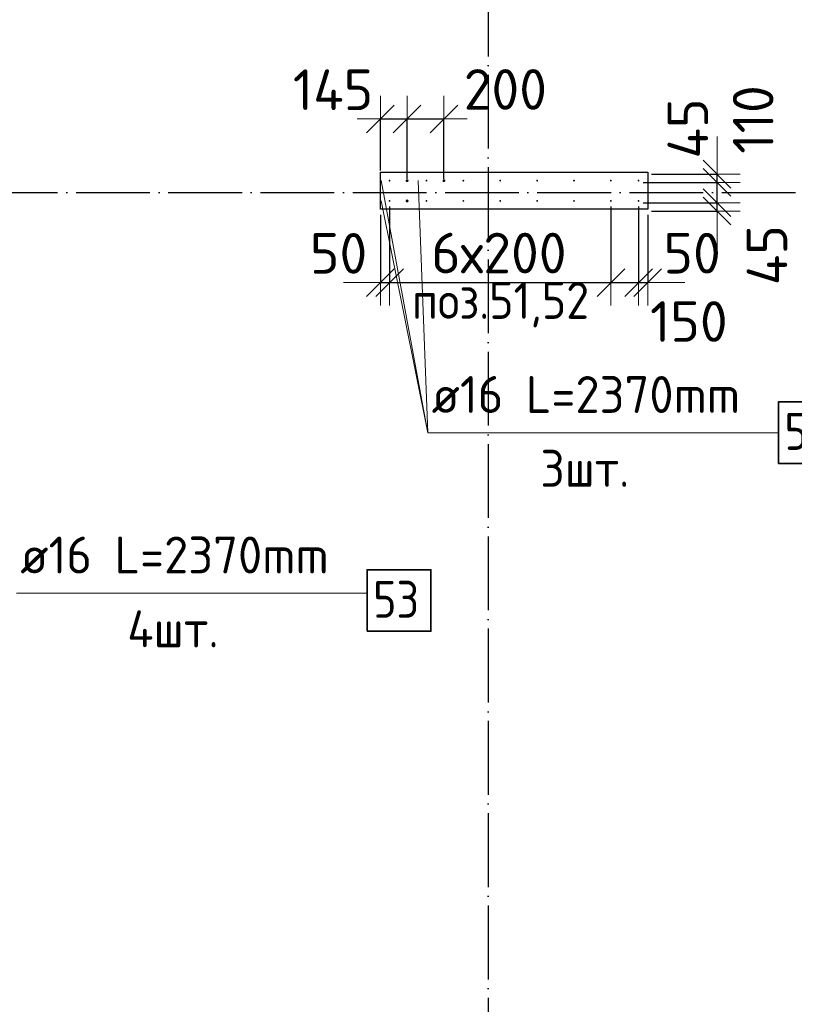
# Model space of a CAD drawing. Header units: millimetres. Extents: x 123094 to 184385, y 26948 to 48500.
# Tile 56 of 108: x 150399 to 154600, y 32302 to 37637. Entities that reach past the tile are written whole.
import ezdxf

# ---------------------------------------------------------------- set-up
doc = ezdxf.new("R2010")
doc.units = ezdxf.units.MM
doc.header["$PDMODE"] = 65
doc.linetypes.add('______11', pattern=[500, 400, -50, 0, -50])
doc.linetypes.add('______5', pattern=[1100, 800, -100, 100, -100])
for name, color, linetype, lineweight in [('Standard', 7, 'Continuous', 25), ('Арм.стержн. Выпуски', 180, 'Continuous', 35), ('Колонна (2)', 7, 'Continuous', 35), ('Размерная линия_ общее', 7, 'Continuous', 13)]:
    doc.layers.add(name, color=color, linetype=linetype, lineweight=lineweight)
doc.layers.add('Осевая линия_ общее', color=7, linetype='______5', lineweight=13, true_color=0xa0a0a0)
doc.styles.add('ISOCPEUR', font='ISOCPEUR')
doc.dimstyles.new('DIMSTYLE_3', dxfattribs={"dimtxt": 220, "dimasz": 250, "dimexe": 0, "dimexo": 0, "dimgap": 110, "dimtad": 2, "dimdec": 0, "dimrnd": 5, "dimzin": 12, "dimdsep": 46, "dimtxsty": 'ISOCPEUR', "dimblk1": 'ALL_ML_STRICH', "dimblk2": 'ALL_ML_STRICH', "dimsah": 1, "dimcen": 0, "dimclrd": 7, "dimclre": 256, "dimclrt": 7, "dimadec": 0, "dimazin": 0, "dimtfac": 1, "dimtdec": 0, "dimtix": 1, "dimtmove": 2, "dimatfit": 3, "dimfxl": 0, "dimtzin": 0, "dimlwd": 0, "dimlwe": -3, "dimarcsym": 0})
doc.dimstyles.new('DIMSTYLE_5', dxfattribs={"dimtxt": 220, "dimasz": 250, "dimexe": 0, "dimexo": 0, "dimgap": 110, "dimtad": 2, "dimdec": 0, "dimrnd": 5, "dimzin": 12, "dimdsep": 46, "dimtxsty": 'ISOCPEUR', "dimblk1": 'ALL_ML_STRICH', "dimblk2": 'ALL_ML_STRICH', "dimsah": 1, "dimcen": 0, "dimclrd": 7, "dimclre": 256, "dimclrt": 7, "dimadec": 0, "dimazin": 0, "dimtfac": 1, "dimtdec": 0, "dimtix": 1, "dimtmove": 2, "dimatfit": 3, "dimfxl": 0, "dimtvp": 1.2, "dimtzin": 0, "dimlwd": 0, "dimlwe": -3, "dimarcsym": 0})
doc.dimstyles.new('DIMSTYLE_7', dxfattribs={"dimtxt": 220, "dimasz": 250, "dimexe": 0, "dimexo": 0, "dimgap": 110, "dimtad": 0, "dimdec": 0, "dimrnd": 5, "dimzin": 12, "dimdsep": 46, "dimtxsty": 'ISOCPEUR', "dimblk1": 'ALL_ML_STRICH', "dimblk2": 'ALL_ML_STRICH', "dimsah": 1, "dimcen": 0, "dimclrd": 7, "dimclre": 256, "dimclrt": 7, "dimadec": 0, "dimazin": 0, "dimtfac": 1, "dimtdec": 0, "dimtix": 1, "dimtmove": 2, "dimatfit": 3, "dimfxl": 0, "dimtvp": 1.2, "dimtzin": 0, "dimlwd": 0, "dimlwe": -3, "dimarcsym": 0})

# ---------------------------------------------------------------- blocks, each defined once
blk = doc.blocks.new('ALL_ML_STRICH')
at = {"color": 0, "linetype": 'ByBlock', "lineweight": -2}
for p, q in [((0, -0.5), (0, 0.5)), ((-0.3, -0.3), (0.3, 0.3)), ((-1, 0), (0.5, 0))]:
    blk.add_line(p, q, dxfattribs=at)
blk = doc.blocks.new('*D436')
at = {"layer": 'DEFPOINTS', "color": 7, "linetype": 'Continuous', "lineweight": 13, "transparency": 33554687}
for p in [(152355, 37099.2), (152355, 36800), (152500, 36755)]:
    blk.add_point(p, dxfattribs=at)
at = {"layer": 'Размерная линия_ общее', "color": 253, "linetype": 'Continuous', "lineweight": -2, "true_color": 0xa0a0a0, "transparency": 33554687}
for p, q in [((152355, 36820), (152355, 37099.2)), ((152500, 36775), (152500, 37099.2))]:
    blk.add_line(p, q, dxfattribs=at)
at = {"layer": 'Размерная линия_ общее', "color": 7, "linetype": 'Continuous', "lineweight": -2, "transparency": 33554687}
blk.add_line((152355, 37099.2), (152500, 37099.2), dxfattribs=at)
at = {"layer": 'Размерная линия_ общее', "color": 7, "linetype": 'Continuous', "lineweight": 13, "transparency": 33554687, "xscale": 250, "yscale": 250, "zscale": 250, "rotation": 180}
blk.add_blockref('ALL_ML_STRICH', (152355, 37099.2), dxfattribs=at)
at = {"layer": 'Размерная линия_ общее', "color": 7, "linetype": 'Continuous', "lineweight": 13, "transparency": 33554687, "xscale": 250, "yscale": 250, "zscale": 250}
blk.add_blockref('ALL_ML_STRICH', (152500, 37099.2), dxfattribs=at)
at = {"layer": 'Размерная линия_ общее', "color": 7, "linetype": 'Continuous', "lineweight": 13, "transparency": 33554687, "insert": (152098.6, 37257.6), "char_height": 220, "width": 660, "attachment_point": 5, "style": 'ISOCPEUR'}
blk.add_mtext('\\A1;{145}', dxfattribs=at)
blk = doc.blocks.new('*D437')
at = {"layer": 'DEFPOINTS', "color": 7, "linetype": 'Continuous', "lineweight": 13, "transparency": 33554687}
for p in [(152500, 37099.2), (152500, 36755), (152700, 36755)]:
    blk.add_point(p, dxfattribs=at)
at = {"layer": 'Размерная линия_ общее', "color": 253, "linetype": 'Continuous', "lineweight": -2, "true_color": 0xa0a0a0, "transparency": 33554687}
for p, q in [((152500, 36775), (152500, 37099.2)), ((152700, 36775), (152700, 37099.2))]:
    blk.add_line(p, q, dxfattribs=at)
at = {"layer": 'Размерная линия_ общее', "color": 7, "linetype": 'Continuous', "lineweight": -2, "transparency": 33554687}
blk.add_line((152500, 37099.2), (152700, 37099.2), dxfattribs=at)
at = {"layer": 'Размерная линия_ общее', "color": 7, "linetype": 'Continuous', "lineweight": 13, "transparency": 33554687, "xscale": 250, "yscale": 250, "zscale": 250, "rotation": 180}
blk.add_blockref('ALL_ML_STRICH', (152500, 37099.2), dxfattribs=at)
at = {"layer": 'Размерная линия_ общее', "color": 7, "linetype": 'Continuous', "lineweight": 13, "transparency": 33554687, "xscale": 250, "yscale": 250, "zscale": 250}
blk.add_blockref('ALL_ML_STRICH', (152700, 37099.2), dxfattribs=at)
at = {"layer": 'Размерная линия_ общее', "color": 7, "linetype": 'Continuous', "lineweight": 13, "transparency": 33554687, "insert": (153032.8, 37259.2), "char_height": 220, "width": 660, "attachment_point": 5, "style": 'ISOCPEUR'}
blk.add_mtext('\\A1;{200}', dxfattribs=at)
blk = doc.blocks.new('*D438')
at = {"layer": 'DEFPOINTS', "color": 7, "linetype": 'Continuous', "lineweight": 13, "transparency": 33554687}
for p in [(153760, 36645), (153805, 36600), (154180.6, 36600)]:
    blk.add_point(p, dxfattribs=at)
at = {"layer": 'Размерная линия_ общее', "color": 253, "linetype": 'Continuous', "lineweight": -2, "true_color": 0xa0a0a0, "transparency": 33554687}
for p, q in [((153780, 36645), (154180.6, 36645)), ((153825, 36600), (154180.6, 36600))]:
    blk.add_line(p, q, dxfattribs=at)
at = {"layer": 'Размерная линия_ общее', "color": 7, "linetype": 'Continuous', "lineweight": -2, "transparency": 33554687}
blk.add_line((154180.6, 36600), (154180.6, 36645), dxfattribs=at)
at = {"layer": 'Размерная линия_ общее', "color": 7, "linetype": 'Continuous', "lineweight": 13, "transparency": 33554687, "xscale": 250, "yscale": 250, "zscale": 250}
for p, rotation in [((154180.6, 36600), 270), ((154180.6, 36645), 90)]:
    blk.add_blockref('ALL_ML_STRICH', p, dxfattribs=dict(at, rotation=rotation))
at = {"layer": 'Размерная линия_ общее', "color": 7, "linetype": 'Continuous', "lineweight": 13, "transparency": 33554687, "insert": (154451.2, 36361.3), "char_height": 220, "width": 440, "attachment_point": 5, "rotation": 90, "style": 'ISOCPEUR'}
blk.add_mtext('\\A1;{45}', dxfattribs=at)
blk = doc.blocks.new('*D439')
at = {"layer": 'DEFPOINTS', "color": 7, "linetype": 'Continuous', "lineweight": 13, "transparency": 33554687}
for p in [(153760, 36755), (153760, 36645), (154180.6, 36645)]:
    blk.add_point(p, dxfattribs=at)
at = {"layer": 'Размерная линия_ общее', "color": 253, "linetype": 'Continuous', "lineweight": -2, "true_color": 0xa0a0a0, "transparency": 33554687}
for p, q in [((153780, 36755), (154180.6, 36755)), ((153780, 36645), (154180.6, 36645))]:
    blk.add_line(p, q, dxfattribs=at)
at = {"layer": 'Размерная линия_ общее', "color": 7, "linetype": 'Continuous', "lineweight": -2, "transparency": 33554687}
blk.add_line((154180.6, 36645), (154180.6, 36755), dxfattribs=at)
at = {"layer": 'Размерная линия_ общее', "color": 7, "linetype": 'Continuous', "lineweight": 13, "transparency": 33554687, "xscale": 250, "yscale": 250, "zscale": 250}
for p, rotation in [((154180.6, 36645), 270), ((154180.6, 36755), 90)]:
    blk.add_blockref('ALL_ML_STRICH', p, dxfattribs=dict(at, rotation=rotation))
at = {"layer": 'Размерная линия_ общее', "color": 7, "linetype": 'Continuous', "lineweight": 13, "transparency": 33554687, "insert": (154376.2, 37096.3), "char_height": 220, "width": 660, "attachment_point": 5, "rotation": 90, "style": 'ISOCPEUR'}
blk.add_mtext('\\A1;{110}', dxfattribs=at)
blk = doc.blocks.new('*D440')
at = {"layer": 'DEFPOINTS', "color": 7, "linetype": 'Continuous', "lineweight": 13, "transparency": 33554687}
for p in [(153805, 36800), (153760, 36755), (154180.6, 36755)]:
    blk.add_point(p, dxfattribs=at)
at = {"layer": 'Размерная линия_ общее', "color": 253, "linetype": 'Continuous', "lineweight": -2, "true_color": 0xa0a0a0, "transparency": 33554687}
for p, q in [((153825, 36800), (154180.6, 36800)), ((153780, 36755), (154180.6, 36755))]:
    blk.add_line(p, q, dxfattribs=at)
at = {"layer": 'Размерная линия_ общее', "color": 7, "linetype": 'Continuous', "lineweight": -2, "transparency": 33554687}
blk.add_line((154180.6, 36755), (154180.6, 36800), dxfattribs=at)
at = {"layer": 'Размерная линия_ общее', "color": 7, "linetype": 'Continuous', "lineweight": 13, "transparency": 33554687, "xscale": 250, "yscale": 250, "zscale": 250}
for p, rotation in [((154180.6, 36755), 270), ((154180.6, 36800), 90)]:
    blk.add_blockref('ALL_ML_STRICH', p, dxfattribs=dict(at, rotation=rotation))
at = {"layer": 'Размерная линия_ общее', "color": 7, "linetype": 'Continuous', "lineweight": 13, "transparency": 33554687, "insert": (154022, 37047.5), "char_height": 220, "width": 440, "attachment_point": 5, "rotation": 90, "style": 'ISOCPEUR'}
blk.add_mtext('\\A1;{45}', dxfattribs=at)
blk = doc.blocks.new('*D441')
at = {"layer": 'DEFPOINTS', "color": 7, "linetype": 'Continuous', "lineweight": 13, "transparency": 33554687}
for p in [(152355, 36600), (152405, 36645), (152355, 36212.7)]:
    blk.add_point(p, dxfattribs=at)
at = {"layer": 'Размерная линия_ общее', "color": 253, "linetype": 'Continuous', "lineweight": -2, "true_color": 0xa0a0a0, "transparency": 33554687}
for p, q in [((152405, 36625), (152405, 36212.7)), ((152355, 36580), (152355, 36212.7))]:
    blk.add_line(p, q, dxfattribs=at)
at = {"layer": 'Размерная линия_ общее', "color": 7, "linetype": 'Continuous', "lineweight": -2, "transparency": 33554687}
blk.add_line((152355, 36212.7), (152405, 36212.7), dxfattribs=at)
at = {"layer": 'Размерная линия_ общее', "color": 7, "linetype": 'Continuous', "lineweight": 13, "transparency": 33554687, "xscale": 250, "yscale": 250, "zscale": 250}
blk.add_blockref('ALL_ML_STRICH', (152405, 36212.7), dxfattribs=at)
at = {"layer": 'Размерная линия_ общее', "color": 7, "linetype": 'Continuous', "lineweight": 13, "transparency": 33554687, "xscale": 250, "yscale": 250, "zscale": 250, "rotation": 180}
blk.add_blockref('ALL_ML_STRICH', (152355, 36212.7), dxfattribs=at)
at = {"layer": 'Размерная линия_ общее', "color": 7, "linetype": 'Continuous', "lineweight": 13, "transparency": 33554687, "insert": (152128.6, 36371), "char_height": 220, "width": 440, "attachment_point": 5, "style": 'ISOCPEUR'}
blk.add_mtext('\\A1;{50}', dxfattribs=at)
blk = doc.blocks.new('*D442')
at = {"layer": 'DEFPOINTS', "color": 7, "linetype": 'Continuous', "lineweight": 13, "transparency": 33554687}
for p in [(152405, 36645), (153605, 36645), (152405, 36212.7)]:
    blk.add_point(p, dxfattribs=at)
at = {"layer": 'Размерная линия_ общее', "color": 253, "linetype": 'Continuous', "lineweight": -2, "true_color": 0xa0a0a0, "transparency": 33554687}
for p, q in [((152405, 36625), (152405, 36212.7)), ((153605, 36625), (153605, 36212.7))]:
    blk.add_line(p, q, dxfattribs=at)
at = {"layer": 'Размерная линия_ общее', "color": 7, "linetype": 'Continuous', "lineweight": -2, "transparency": 33554687}
blk.add_line((152405, 36212.7), (153605, 36212.7), dxfattribs=at)
at = {"layer": 'Размерная линия_ общее', "color": 7, "linetype": 'Continuous', "lineweight": 13, "transparency": 33554687, "xscale": 250, "yscale": 250, "zscale": 250, "rotation": 180}
blk.add_blockref('ALL_ML_STRICH', (152405, 36212.7), dxfattribs=at)
at = {"layer": 'Размерная линия_ общее', "color": 7, "linetype": 'Continuous', "lineweight": 13, "transparency": 33554687, "xscale": 250, "yscale": 250, "zscale": 250}
blk.add_blockref('ALL_ML_STRICH', (153605, 36212.7), dxfattribs=at)
at = {"layer": 'Размерная линия_ общее', "color": 7, "linetype": 'Continuous', "lineweight": 13, "transparency": 33554687, "insert": (152631, 36482.7), "char_height": 220, "width": 11, "attachment_point": 1, "line_spacing_factor": 0.60241, "style": 'ISOCPEUR'}
blk.add_mtext('6х200', dxfattribs=at)
blk = doc.blocks.new('*D443')
at = {"layer": 'DEFPOINTS', "color": 7, "linetype": 'Continuous', "lineweight": 13, "transparency": 33554687}
for p in [(153605, 36645), (153755, 36645), (153605, 36212.7)]:
    blk.add_point(p, dxfattribs=at)
at = {"layer": 'Размерная линия_ общее', "color": 253, "linetype": 'Continuous', "lineweight": -2, "true_color": 0xa0a0a0, "transparency": 33554687}
for p, q in [((153605, 36625), (153605, 36212.7)), ((153755, 36625), (153755, 36212.7))]:
    blk.add_line(p, q, dxfattribs=at)
at = {"layer": 'Размерная линия_ общее', "color": 7, "linetype": 'Continuous', "lineweight": -2, "transparency": 33554687}
blk.add_line((153605, 36212.7), (153755, 36212.7), dxfattribs=at)
at = {"layer": 'Размерная линия_ общее', "color": 7, "linetype": 'Continuous', "lineweight": 13, "transparency": 33554687, "xscale": 250, "yscale": 250, "zscale": 250, "rotation": 180}
blk.add_blockref('ALL_ML_STRICH', (153605, 36212.7), dxfattribs=at)
at = {"layer": 'Размерная линия_ общее', "color": 7, "linetype": 'Continuous', "lineweight": 13, "transparency": 33554687, "xscale": 250, "yscale": 250, "zscale": 250}
blk.add_blockref('ALL_ML_STRICH', (153755, 36212.7), dxfattribs=at)
at = {"layer": 'Размерная линия_ общее', "color": 7, "linetype": 'Continuous', "lineweight": 13, "transparency": 33554687, "insert": (154027.8, 36001.6), "char_height": 220, "width": 660, "attachment_point": 5, "style": 'ISOCPEUR'}
blk.add_mtext('\\A1;{150}', dxfattribs=at)
blk = doc.blocks.new('*D444')
at = {"layer": 'DEFPOINTS', "color": 7, "linetype": 'Continuous', "lineweight": 13, "transparency": 33554687}
for p in [(153755, 36645), (153805, 36600), (153755, 36212.7)]:
    blk.add_point(p, dxfattribs=at)
at = {"layer": 'Размерная линия_ общее', "color": 253, "linetype": 'Continuous', "lineweight": -2, "true_color": 0xa0a0a0, "transparency": 33554687}
for p, q in [((153755, 36625), (153755, 36212.7)), ((153805, 36580), (153805, 36212.7))]:
    blk.add_line(p, q, dxfattribs=at)
at = {"layer": 'Размерная линия_ общее', "color": 7, "linetype": 'Continuous', "lineweight": -2, "transparency": 33554687}
blk.add_line((153755, 36212.7), (153805, 36212.7), dxfattribs=at)
at = {"layer": 'Размерная линия_ общее', "color": 7, "linetype": 'Continuous', "lineweight": 13, "transparency": 33554687, "xscale": 250, "yscale": 250, "zscale": 250}
blk.add_blockref('ALL_ML_STRICH', (153805, 36212.7), dxfattribs=at)
at = {"layer": 'Размерная линия_ общее', "color": 7, "linetype": 'Continuous', "lineweight": 13, "transparency": 33554687, "xscale": 250, "yscale": 250, "zscale": 250, "rotation": 180}
blk.add_blockref('ALL_ML_STRICH', (153755, 36212.7), dxfattribs=at)
at = {"layer": 'Размерная линия_ общее', "color": 7, "linetype": 'Continuous', "lineweight": 13, "transparency": 33554687, "insert": (154045.3, 36371.8), "char_height": 220, "width": 440, "attachment_point": 5, "style": 'ISOCPEUR'}
blk.add_mtext('\\A1;{50}', dxfattribs=at)

msp = doc.modelspace()

# ---------------------------------------------------------------- hatches: boundary and pattern name
at = {"layer": 'Арм.стержн. Выпуски', "linetype": 'Continuous', "lineweight": 35, "transparency": 33554687}
for color, points in [(4, [(152410, 36765), (152409.6, 36766.9), (152408.5, 36768.5), (152406.9, 36769.6), (152405, 36770), (152403.1, 36769.6), (152401.5, 36768.5), (152400.4, 36766.9), (152400, 36765), (152400.4, 36763.1), (152401.5, 36761.5), (152403.1, 36760.4), (152405, 36760), (152406.9, 36760.4), (152408.5, 36761.5), (152409.6, 36763.1)]), (7, [(152508, 36765), (152507.4, 36768.1), (152505.7, 36770.7), (152503.1, 36772.4), (152500, 36773), (152496.9, 36772.4), (152494.3, 36770.7), (152492.6, 36768.1), (152492, 36765), (152492.6, 36761.9), (152494.3, 36759.3), (152496.9, 36757.6), (152500, 36757), (152503.1, 36757.6), (152505.7, 36759.3), (152507.4, 36761.9)]), (4, [(152610, 36765), (152609.6, 36766.9), (152608.5, 36768.5), (152606.9, 36769.6), (152605, 36770), (152603.1, 36769.6), (152601.5, 36768.5), (152600.4, 36766.9), (152600, 36765), (152600.4, 36763.1), (152601.5, 36761.5), (152603.1, 36760.4), (152605, 36760), (152606.9, 36760.4), (152608.5, 36761.5), (152609.6, 36763.1)]), (7, [(152708, 36765), (152707.4, 36768.1), (152705.7, 36770.7), (152703.1, 36772.4), (152700, 36773), (152696.9, 36772.4), (152694.3, 36770.7), (152692.6, 36768.1), (152692, 36765), (152692.6, 36761.9), (152694.3, 36759.3), (152696.9, 36757.6), (152700, 36757), (152703.1, 36757.6), (152705.7, 36759.3), (152707.4, 36761.9)]), (4, [(152810, 36765), (152809.6, 36766.9), (152808.5, 36768.5), (152806.9, 36769.6), (152805, 36770), (152803.1, 36769.6), (152801.5, 36768.5), (152800.4, 36766.9), (152800, 36765), (152800.4, 36763.1), (152801.5, 36761.5), (152803.1, 36760.4), (152805, 36760), (152806.9, 36760.4), (152808.5, 36761.5), (152809.6, 36763.1)]), (4, [(153010, 36765), (153009.6, 36766.9), (153008.5, 36768.5), (153006.9, 36769.6), (153005, 36770), (153003.1, 36769.6), (153001.5, 36768.5), (153000.4, 36766.9), (153000, 36765), (153000.4, 36763.1), (153001.5, 36761.5), (153003.1, 36760.4), (153005, 36760), (153006.9, 36760.4), (153008.5, 36761.5), (153009.6, 36763.1)]), (4, [(153210, 36765), (153209.6, 36766.9), (153208.5, 36768.5), (153206.9, 36769.6), (153205, 36770), (153203.1, 36769.6), (153201.5, 36768.5), (153200.4, 36766.9), (153200, 36765), (153200.4, 36763.1), (153201.5, 36761.5), (153203.1, 36760.4), (153205, 36760), (153206.9, 36760.4), (153208.5, 36761.5), (153209.6, 36763.1)]), (4, [(153410, 36765), (153409.6, 36766.9), (153408.5, 36768.5), (153406.9, 36769.6), (153405, 36770), (153403.1, 36769.6), (153401.5, 36768.5), (153400.4, 36766.9), (153400, 36765), (153400.4, 36763.1), (153401.5, 36761.5), (153403.1, 36760.4), (153405, 36760), (153406.9, 36760.4), (153408.5, 36761.5), (153409.6, 36763.1)]), (4, [(153610, 36765), (153609.6, 36766.9), (153608.5, 36768.5), (153606.9, 36769.6), (153605, 36770), (153603.1, 36769.6), (153601.5, 36768.5), (153600.4, 36766.9), (153600, 36765), (153600.4, 36763.1), (153601.5, 36761.5), (153603.1, 36760.4), (153605, 36760), (153606.9, 36760.4), (153608.5, 36761.5), (153609.6, 36763.1)]), (4, [(153760, 36765), (153759.6, 36766.9), (153758.5, 36768.5), (153756.9, 36769.6), (153755, 36770), (153753.1, 36769.6), (153751.5, 36768.5), (153750.4, 36766.9), (153750, 36765), (153750.4, 36763.1), (153751.5, 36761.5), (153753.1, 36760.4), (153755, 36760), (153756.9, 36760.4), (153758.5, 36761.5), (153759.6, 36763.1)]), (4, [(152410, 36655), (152409.6, 36656.9), (152408.5, 36658.5), (152406.9, 36659.6), (152405, 36660), (152403.1, 36659.6), (152401.5, 36658.5), (152400.4, 36656.9), (152400, 36655), (152400.4, 36653.1), (152401.5, 36651.5), (152403.1, 36650.4), (152405, 36650), (152406.9, 36650.4), (152408.5, 36651.5), (152409.6, 36653.1)]), (7, [(152508, 36655), (152507.4, 36658.1), (152505.7, 36660.7), (152503.1, 36662.4), (152500, 36663), (152496.9, 36662.4), (152494.3, 36660.7), (152492.6, 36658.1), (152492, 36655), (152492.6, 36651.9), (152494.3, 36649.3), (152496.9, 36647.6), (152500, 36647), (152503.1, 36647.6), (152505.7, 36649.3), (152507.4, 36651.9)]), (4, [(152610, 36655), (152609.6, 36656.9), (152608.5, 36658.5), (152606.9, 36659.6), (152605, 36660), (152603.1, 36659.6), (152601.5, 36658.5), (152600.4, 36656.9), (152600, 36655), (152600.4, 36653.1), (152601.5, 36651.5), (152603.1, 36650.4), (152605, 36650), (152606.9, 36650.4), (152608.5, 36651.5), (152609.6, 36653.1)]), (4, [(152810, 36655), (152809.6, 36656.9), (152808.5, 36658.5), (152806.9, 36659.6), (152805, 36660), (152803.1, 36659.6), (152801.5, 36658.5), (152800.4, 36656.9), (152800, 36655), (152800.4, 36653.1), (152801.5, 36651.5), (152803.1, 36650.4), (152805, 36650), (152806.9, 36650.4), (152808.5, 36651.5), (152809.6, 36653.1)]), (4, [(153010, 36655), (153009.6, 36656.9), (153008.5, 36658.5), (153006.9, 36659.6), (153005, 36660), (153003.1, 36659.6), (153001.5, 36658.5), (153000.4, 36656.9), (153000, 36655), (153000.4, 36653.1), (153001.5, 36651.5), (153003.1, 36650.4), (153005, 36650), (153006.9, 36650.4), (153008.5, 36651.5), (153009.6, 36653.1)]), (4, [(153210, 36655), (153209.6, 36656.9), (153208.5, 36658.5), (153206.9, 36659.6), (153205, 36660), (153203.1, 36659.6), (153201.5, 36658.5), (153200.4, 36656.9), (153200, 36655), (153200.4, 36653.1), (153201.5, 36651.5), (153203.1, 36650.4), (153205, 36650), (153206.9, 36650.4), (153208.5, 36651.5), (153209.6, 36653.1)]), (4, [(153410, 36655), (153409.6, 36656.9), (153408.5, 36658.5), (153406.9, 36659.6), (153405, 36660), (153403.1, 36659.6), (153401.5, 36658.5), (153400.4, 36656.9), (153400, 36655), (153400.4, 36653.1), (153401.5, 36651.5), (153403.1, 36650.4), (153405, 36650), (153406.9, 36650.4), (153408.5, 36651.5), (153409.6, 36653.1)]), (4, [(153610, 36655), (153609.6, 36656.9), (153608.5, 36658.5), (153606.9, 36659.6), (153605, 36660), (153603.1, 36659.6), (153601.5, 36658.5), (153600.4, 36656.9), (153600, 36655), (153600.4, 36653.1), (153601.5, 36651.5), (153603.1, 36650.4), (153605, 36650), (153606.9, 36650.4), (153608.5, 36651.5), (153609.6, 36653.1)]), (4, [(153760, 36655), (153759.6, 36656.9), (153758.5, 36658.5), (153756.9, 36659.6), (153755, 36660), (153753.1, 36659.6), (153751.5, 36658.5), (153750.4, 36656.9), (153750, 36655), (153750.4, 36653.1), (153751.5, 36651.5), (153753.1, 36650.4), (153755, 36650), (153756.9, 36650.4), (153758.5, 36651.5), (153759.6, 36653.1)])]:
    msp.add_hatch(color=color, dxfattribs=at).paths.add_polyline_path(points)

# ---------------------------------------------------------------- linework, layer by layer
at = {"layer": 'Арм.стержн. Выпуски', "color": 7, "linetype": 'Continuous', "lineweight": 13, "transparency": 33554687}
for p, q in [((152612.9, 35399.4), (152360, 36765)), ((152612.9, 35399.4), (152560, 36765)), ((152612.9, 35399.4), (152360, 36655)), ((152612.9, 35399.4), (154512.9, 35399.4)), ((150382.6, 34529.9), (152282.6, 34529.9))]:
    msp.add_line(p, q, dxfattribs=at)
at = {"layer": 'Арм.стержн. Выпуски', "color": 7, "linetype": 'Continuous', "lineweight": 35, "transparency": 33554687}
for points in [[(154512.9, 35232.7), (154859.6, 35232.7), (154859.6, 35566.1), (154512.9, 35566.1), (154512.9, 35232.7)], [(152282.6, 34323.2), (152629.3, 34323.2), (152629.3, 34656.6), (152282.6, 34656.6), (152282.6, 34323.2)]]:
    msp.add_lwpolyline(points, dxfattribs=at)
at = {"layer": 'Колонна (2)', "color": 7, "lineweight": 25, "transparency": 33554687}
for p, q in [((152355, 36610), (152355, 36810)), ((152355, 36810), (153805, 36810)), ((153805, 36810), (153805, 36610)), ((153805, 36610), (152355, 36610))]:
    msp.add_line(p, q, dxfattribs=at)
at = {"layer": 'Колонна (2)', "color": 7, "linetype": 'Continuous', "lineweight": 25, "transparency": 33554687}
for p, q in [((152355, 36610), (152355, 36810)), ((152355, 36810), (153805, 36810)), ((153805, 36810), (153805, 36610)), ((153805, 36610), (152355, 36610))]:
    msp.add_line(p, q, dxfattribs=at)
at = {"layer": 'Осевая линия_ общее', "color": 253, "linetype": '______11', "lineweight": -3, "true_color": 0xa0a0a0, "transparency": 33554687}
for p, q in [((152940, 46340), (152940, 27662.1)), ((125200, 36700), (169325.4, 36700))]:
    msp.add_line(p, q, dxfattribs=at)

# ---------------------------------------------------------------- texts
at = {"layer": 'Standard', "color": 7, "linetype": 'Continuous', "lineweight": 13, "transparency": 33554687, "insert": (152526.3, 35969.5), "char_height": 200, "width": 1048.166, "attachment_point": 7, "style": 'ISOCPEUR'}
msp.add_mtext('\\A1;{\\fISOCPEUR|i0|b0;\\H200.000000;\\W0.909091;\\C7;поз.51,52}\\P', dxfattribs=at)
at = {"layer": 'Арм.стержн. Выпуски', "color": 7, "linetype": 'Continuous', "lineweight": 25, "transparency": 33554687, "char_height": 200, "attachment_point": 7, "style": 'ISOCPEUR'}
for s, insert, width in [('\\W0.96;ø16 L=2370mm ', (152632.9, 35506.1), 1955.018), ('\\W0.87;53', (154546.3, 35306.1), 367.208), ('\\W0.94;3шт. ', (153222.9, 35106.1), 774.191), ('\\W0.96;ø16 L=2370mm ', (150402.6, 34636.6), 1955.018), ('\\W0.87;53', (152316, 34396.6), 367.208), ('\\W0.95;4шт. ', (150982.6, 34236.6), 794.384)]:
    msp.add_mtext(s, dxfattribs=dict(at, insert=insert, width=width))

# ---------------------------------------------------------------- dimensions: what is measured, and where the dimension line sits
at = {"layer": 'Размерная линия_ общее', "color": 7, "linetype": 'Continuous', "lineweight": 13, "transparency": 33554687}
for base, p1, p2, dimstyle, picture, middle in [((152500, 37099.2), (152355, 36820), (152500, 36775), 'DIMSTYLE_5', '*D436', (152098.6, 37257.6)), ((152700, 37099.2), (152500, 36775), (152700, 36775), 'DIMSTYLE_5', '*D437', (153032.8, 37259.2)), ((152405, 36212.7), (152355, 36580), (152405, 36625), 'DIMSTYLE_5', '*D441', (152128.6, 36371)), ((153755, 36212.7), (153605, 36625), (153755, 36625), 'DIMSTYLE_7', '*D443', (154027.8, 36001.6)), ((153805, 36212.7), (153755, 36625), (153805, 36580), 'DIMSTYLE_5', '*D444', (154045.3, 36371.8))]:
    dim = msp.add_linear_dim(base=base, p1=p1, p2=p2, dimstyle=dimstyle, override={"dimpost": '<>', "dimclrd": 7, "dimclre": 253, "dimclrt": 7, "dimlwd": 0, "dimlwe": 65533}, dxfattribs=at)
    dim.commit()
    dim.dimension.update_dxf_attribs({"geometry": picture, "text_midpoint": middle, "dimtype": 160})
for base, p1, p2, dimstyle, picture, middle in [((154180.6, 36755), (153780, 36645), (153780, 36755), 'DIMSTYLE_7', '*D439', (154376.2, 37096.3)), ((154180.6, 36800), (153780, 36755), (153825, 36800), 'DIMSTYLE_5', '*D440', (154022, 37047.5)), ((154180.6, 36645), (153825, 36600), (153780, 36645), 'DIMSTYLE_7', '*D438', (154451.2, 36361.3))]:
    dim = msp.add_linear_dim(base=base, p1=p1, p2=p2, angle=90, dimstyle=dimstyle, override={"dimpost": '<>', "dimclrd": 7, "dimclre": 253, "dimclrt": 7, "dimlwd": 0, "dimlwe": 65533}, dxfattribs=at)
    dim.commit()
    dim.dimension.update_dxf_attribs({"geometry": picture, "text_midpoint": middle, "dimtype": 160})
dim = msp.add_linear_dim(base=(153605, 36212.7), p1=(152405, 36625), p2=(153605, 36625), text='6х200', dimstyle='DIMSTYLE_3', override={"dimpost": '<>', "dimclrd": 7, "dimclre": 253, "dimclrt": 7, "dimlwd": 0, "dimlwe": 65533}, dxfattribs=at)
dim.commit()
dim.dimension.update_dxf_attribs({"geometry": '*D442', "text_midpoint": (153005, 36322.7), "dimtype": 160})

doc.saveas('drawing.dxf')
